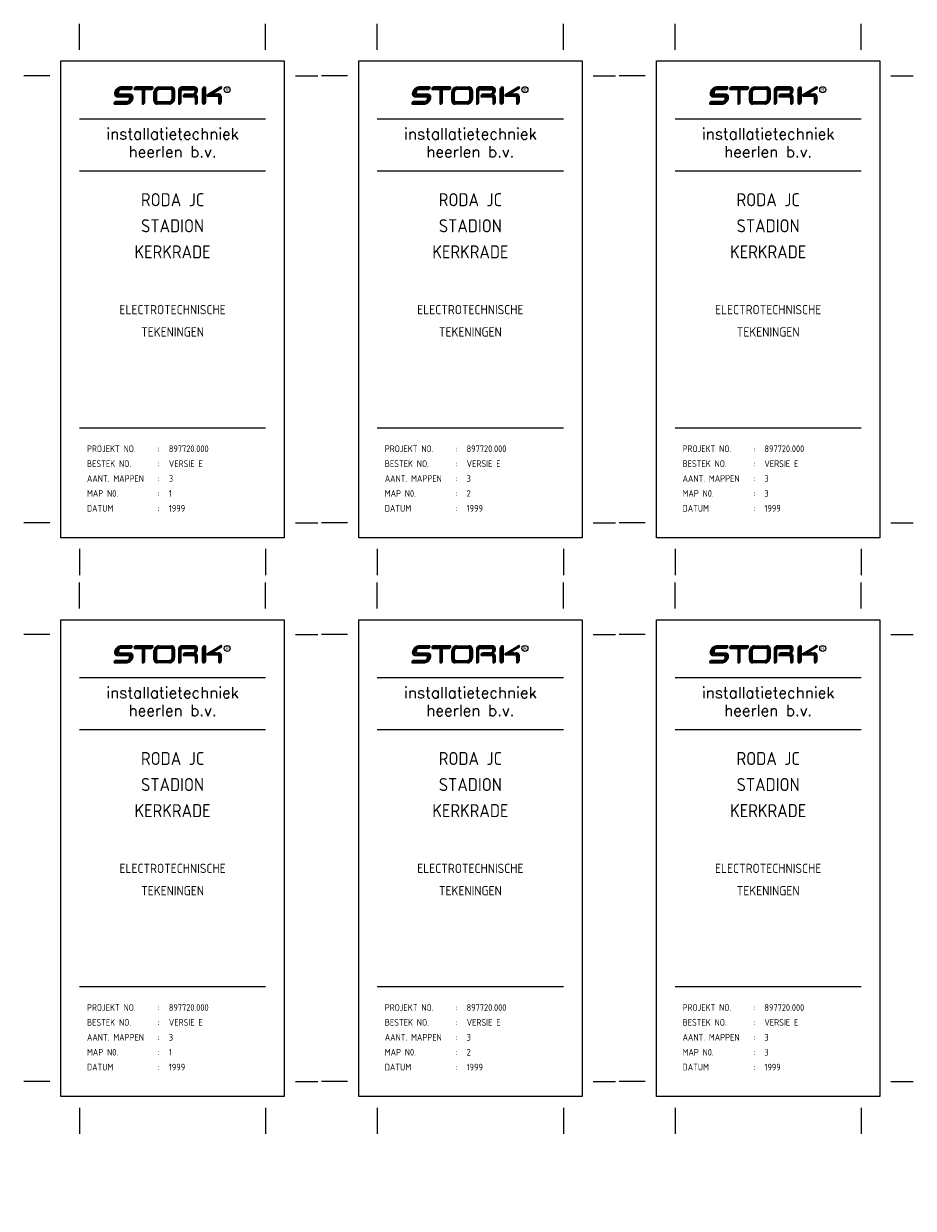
# Model space of a CAD drawing. Extents: x 25 to 264, y -25 to 293.
import ezdxf
from ezdxf.enums import TextEntityAlignment as Align

# ---------------------------------------------------------------- set-up
doc = ezdxf.new("R2010")
doc.units = 0
doc.header["$LTSCALE"] = 25
doc.header["$PDMODE"] = 1
doc.layers.get('0').update_dxf_attribs({"linetype": 'CONTINUOUS'})
doc.layers.add('CALQUE', color=7, linetype='CONTINUOUS')
doc.styles.add('ISO', font='ISO.SHX')
doc.styles.add('ROMANT', font='romant')

# ---------------------------------------------------------------- blocks, each defined once
blk = doc.blocks.new('RUG-KL')
at = {"layer": 'CALQUE', "color": 1}
for p, q in [((15, 141), (15, 148)), ((65, 141), (65, 148)), ((10, 138), (70, 138)), ((10, 10), (10, 138)), ((70, 138), (70, 10)), ((7, 134), (0, 134)), ((73, 134), (79, 134)), ((7, 14), (0, 14)), ((73, 14), (79, 14)), ((70, 10), (10, 10)), ((15, 7), (15, 0)), ((65, 7), (65, 0))]:
    blk.add_line(p, q, dxfattribs=at)
at = {"layer": 'CALQUE', "color": 3}
for p, q in [((26.22, 130.57), (28.72, 130.57)), ((28.81, 131.02), (26.26, 131.02)), ((28.81, 131), (26.26, 131)), ((28.95, 130.78), (26.26, 130.78)), ((29.06, 131.02), (28.81, 131.02)), ((29.05, 131), (28.81, 131)), ((29.06, 131.02), (29.07, 131.01)), ((29.88, 130.55), (32.29, 130.55)), ((34.53, 130.78), (30.14, 130.78)), ((34.58, 131.02), (30.15, 131.02)), ((34.58, 131), (30.15, 131)), ((32.06, 130.55), (32.06, 126.64)), ((32.29, 126.89), (32.29, 130.55)), ((32.29, 130.55), (34.27, 130.55)), ((36.34, 131.02), (39.63, 131.02)), ((36.34, 131), (39.63, 131)), ((39.37, 130.78), (36.45, 130.78)), ((39.37, 130.56), (36.45, 130.56)), ((45.83, 131.02), (42.45, 131.02)), ((45.83, 131.02), (42.45, 131.02)), ((45.84, 131), (42.45, 131)), ((45.84, 130.78), (42.45, 130.78)), ((42.72, 130.52), (45.55, 130.52)), ((48.03, 126.66), (48.03, 130.49)), ((48.17, 130.48), (48.17, 126.67)), ((48.38, 130.51), (48.37, 126.89)), ((48.58, 126.88), (48.58, 130.53)), ((48.79, 126.98), (48.79, 130.75)), ((48.92, 126.97), (48.93, 130.76)), ((49.5, 129.05), (52.64, 130.92)), ((49.52, 129.03), (52.65, 130.89)), ((49.56, 128.84), (52.91, 130.84)), ((52.75, 130.6), (49.59, 128.71)), ((52.98, 130.53), (50.73, 129.19)), ((53, 130.5), (50.79, 129.19)), ((25.29, 128.6), (28.05, 128.6)), ((25.29, 128.39), (28.04, 128.39)), ((25.29, 128.37), (28.03, 128.37)), ((28.57, 128.83), (25.89, 128.83)), ((28.58, 129.05), (25.9, 129.05)), ((28.58, 129.06), (25.91, 129.06)), ((26.23, 130.35), (28.74, 130.35)), ((26.24, 130.33), (28.76, 130.33)), ((26.24, 130.33), (28.76, 130.33)), ((29.83, 130.34), (31.84, 130.34)), ((29.83, 130.32), (31.83, 130.32)), ((31.83, 130.32), (31.83, 126.57)), ((31.84, 130.34), (31.84, 126.57)), ((32.51, 130.34), (34.26, 130.34)), ((32.51, 126.91), (32.51, 130.34)), ((32.52, 130.32), (34.26, 130.32)), ((32.52, 126.91), (32.52, 130.32)), ((32.52, 126.91), (32.52, 130.19)), ((32.52, 126.91), (32.52, 130.19)), ((34.99, 127.34), (34.99, 129.69)), ((35.01, 127.34), (35.01, 129.69)), ((35.23, 129.53), (35.23, 127.57)), ((35.45, 129.53), (35.45, 127.57)), ((35.67, 129.54), (35.67, 127.57)), ((35.69, 129.54), (35.69, 127.56)), ((39.37, 130.34), (36.45, 130.34)), ((39.38, 130.32), (36.45, 130.32)), ((39.38, 130.32), (36.45, 130.32)), ((39.85, 127.86), (39.85, 129.87)), ((39.85, 127.86), (39.85, 129.87)), ((39.85, 127.86), (39.85, 129.87)), ((39.87, 127.86), (39.87, 129.87)), ((40.09, 127.86), (40.09, 129.87)), ((40.31, 127.86), (40.31, 129.87)), ((40.53, 130.09), (40.53, 127.76)), ((40.55, 130.09), (40.55, 127.76)), ((41.61, 130.16), (41.61, 126.61)), ((41.62, 130.17), (41.62, 126.61)), ((41.84, 130.17), (41.84, 126.64)), ((42.07, 126.87), (42.07, 129.88)), ((42.29, 126.85), (42.29, 129.88)), ((42.3, 126.85), (42.3, 129.88)), ((42.71, 130.28), (45.56, 130.28)), ((42.71, 130.28), (45.56, 130.28)), ((42.72, 130.3), (45.56, 130.3)), ((42.98, 128.39), (45.61, 128.39)), ((42.98, 128.37), (45.61, 128.37)), ((43.08, 128.61), (45.6, 128.61)), ((43.35, 129.07), (43.36, 129.07)), ((45.37, 128.83), (43.35, 128.83)), ((45.35, 129.07), (43.36, 129.07)), ((45.34, 129.07), (43.36, 129.07)), ((45.35, 129.05), (43.36, 129.05)), ((45.71, 128.72), (45.6, 128.72)), ((46.04, 127.9), (46.04, 126.64)), ((46.06, 127.89), (46.06, 126.64)), ((46.28, 127.88), (46.28, 126.64)), ((46.5, 126.92), (46.5, 128.04)), ((46.72, 126.94), (46.72, 128.04)), ((46.74, 126.94), (46.74, 128.03)), ((49.5, 129.05), (49.34, 128.96)), ((51.96, 128.61), (49.43, 128.61)), ((51.96, 128.5), (49.43, 128.5)), ((50.49, 129.05), (49.93, 128.71)), ((50.86, 128.95), (50.24, 128.71)), ((50.24, 128.71), (50.48, 128.71)), ((50.54, 129.04), (50.3, 128.89)), ((50.48, 128.71), (51.18, 128.71)), ((50.79, 129.19), (50.54, 129.04)), ((52.05, 128.71), (51.18, 128.71)), ((51.71, 129.15), (52.25, 129.15)), ((51.71, 129.14), (52.41, 129.14)), ((51.71, 128.93), (52.4, 128.93)), ((52.44, 126.61), (52.44, 128.11)), ((52.44, 126.62), (52.44, 128.03)), ((52.65, 126.63), (52.65, 128.12)), ((52.86, 128.55), (52.86, 126.96)), ((53.07, 128.58), (53.07, 126.93)), ((53.07, 128.57), (53.07, 126.94)), ((24.49, 126.42), (27.57, 126.42)), ((24.5, 126.4), (27.57, 126.4)), ((24.5, 126.4), (27.57, 126.4)), ((24.51, 126.64), (27.57, 126.64)), ((27.7, 127.09), (24.71, 127.09)), ((27.7, 127.09), (24.71, 127.09)), ((27.71, 127.08), (24.72, 127.08)), ((27.72, 126.86), (24.74, 126.86)), ((39.19, 126.41), (35.88, 126.41)), ((39.19, 126.4), (35.88, 126.4)), ((36.16, 127.09), (39.06, 127.09)), ((36.16, 127.08), (39.05, 127.08)), ((36.16, 126.86), (39.04, 126.86)), ((36.16, 126.64), (39.04, 126.64)), ((41.61, 126.61), (41.61, 126.4)), ((52.44, 126.62), (52.44, 126.57))]:
    blk.add_line(p, q, dxfattribs=at)
at = {"layer": 'CALQUE', "color": 5}
for p, q in [((15, 122.5), (65, 122.5)), ((15, 108.5), (65, 108.5)), ((15, 39.5), (65, 39.5))]:
    blk.add_line(p, q, dxfattribs=at)
at = {"layer": 'CALQUE', "color": 1}
blk.add_circle((54.67, 130.29), 0.805, dxfattribs=at)
at = {"layer": 'CALQUE', "color": 3}
for centre, radius, start, end in [((26.58, 128.86), 2.24, 135, 151.3461), ((26.58, 128.86), 2.22, 135, 151.3461), ((26.58, 128.86), 2.24, 118.6539, 135), ((26.58, 128.86), 2.22, 118.6539, 135), ((26.58, 128.86), 2, 118.6539, 135), ((26.29, 129.39), 1.63, 99.6987, 118.6539), ((26.29, 129.39), 1.62, 99.6987, 118.6539), ((26.4, 129.41), 1.19, 118.6539, 135), ((26.29, 129.39), 1.4, 99.6987, 118.6539), ((26.3, 129.59), 0.978, 99.6987, 118.6539), ((26.21, 129.83), 1.19, 87.6712, 99.6987), ((26.21, 129.83), 1.17, 87.5298, 99.6987), ((26.21, 129.83), 0.95, 87.2591, 99.6987), ((26.27, 129.74), 0.822, 93.5508, 99.6987), ((28.66, 130.77), 0.216, 285.4042, 298.6539), ((28.66, 130.77), 0.436, 280.8354, 298.6539), ((28.57, 130.95), 0.415, 298.6539, 315), ((28.57, 130.95), 0.415, 315, 331.3461), ((28.57, 130.95), 0.635, 298.6539, 315), ((28.57, 130.95), 0.651, 298.6539, 315), ((28.57, 130.95), 0.651, 298.6539, 315), ((28.74, 130.85), 0.216, 331.3461, 341.2087), ((28.57, 130.95), 0.635, 315, 331.3461), ((28.57, 130.95), 0.651, 315, 331.3461), ((28.57, 130.95), 0.651, 315, 331.3461), ((29, 130.72), 0.288, 75.327, 79.473), ((29.03, 130.87), 0.152, 45, 75.327), ((29.03, 130.87), 0.152, 45, 75.327), ((29.03, 130.87), 0.152, 45, 75.327), ((29.03, 130.87), 0.136, 45, 75.327), ((28.74, 130.85), 0.436, 331.3461, 350.3013), ((29.03, 130.87), 0.136, 14.673, 45), ((29.03, 130.87), 0.152, 14.673, 45), ((28.74, 130.85), 0.452, 331.3461, 350.3013), ((28.74, 130.85), 0.452, 331.3461, 350.3013), ((28.89, 130.83), 0.288, 350.3013, 14.673), ((28.89, 130.83), 0.304, 350.3013, 14.673), ((30.09, 130.49), 0.452, 151.3461, 170.3013), ((29.94, 130.51), 0.304, 170.3013, 194.673), ((29.94, 130.51), 0.288, 170.3013, 194.673), ((29.8, 130.48), 0.152, 194.673, 225), ((30.09, 130.49), 0.436, 151.3461, 170.3013), ((29.8, 130.48), 0.136, 194.673, 225), ((30.26, 130.39), 0.651, 135, 151.3461), ((30.26, 130.39), 0.635, 135, 151.3461), ((30.26, 130.39), 0.651, 118.6539, 135), ((30.26, 130.39), 0.635, 118.6539, 135), ((30.09, 130.49), 0.216, 151.3461, 162.5353), ((30.26, 130.39), 0.415, 135, 151.3461), ((30.17, 130.57), 0.452, 99.6987, 118.6539), ((30.17, 130.57), 0.436, 99.6987, 118.6539), ((30.26, 130.39), 0.415, 118.6539, 135), ((30.17, 130.57), 0.216, 98.0484, 118.6539), ((30.14, 130.71), 0.304, 89.5326, 99.6987), ((30.14, 130.71), 0.288, 89.5326, 99.6987), ((34.24, 130.77), 0.216, 278.0381, 298.6539), ((34.24, 130.77), 0.436, 279.6987, 298.6539), ((34.14, 130.94), 0.415, 298.6539, 315), ((34.14, 130.94), 0.415, 315, 331.3461), ((34.14, 130.94), 0.635, 298.6539, 315), ((34.14, 130.94), 0.651, 298.6539, 315), ((34.32, 130.85), 0.216, 331.3461, 342.5338), ((34.57, 130.71), 0.304, 75.327, 91.165), ((34.57, 130.71), 0.288, 75.327, 91.165), ((34.14, 130.94), 0.635, 315, 331.3461), ((34.14, 130.94), 0.651, 315, 331.3461), ((34.61, 130.86), 0.152, 45, 75.327), ((34.61, 130.86), 0.136, 45, 75.327), ((34.32, 130.85), 0.436, 331.3461, 350.3013), ((34.61, 130.86), 0.136, 14.673, 45), ((34.61, 130.86), 0.152, 14.673, 45), ((34.32, 130.85), 0.452, 331.3461, 350.3013), ((34.47, 130.82), 0.288, 350.3013, 14.673), ((34.47, 130.82), 0.304, 350.3013, 14.673), ((36.6, 129.41), 1.67, 135, 151.3461), ((36.6, 129.41), 1.66, 135, 151.3461), ((36.57, 129.44), 1.37, 135, 151.3461), ((36.6, 129.41), 1.67, 118.6539, 135), ((36.6, 129.41), 1.66, 118.6539, 135), ((36.57, 129.44), 1.37, 118.6539, 135), ((36.57, 129.44), 1.15, 118.6539, 135), ((36.38, 129.81), 1.21, 99.6987, 118.6539), ((36.38, 129.81), 1.2, 99.6987, 118.6539), ((36.48, 129.61), 1.17, 99.6987, 118.6539), ((36.48, 129.61), 0.948, 99.6987, 118.6539), ((36.33, 130.14), 0.871, 89.0276, 99.6987), ((36.33, 130.14), 0.856, 89.0276, 99.6987), ((36.45, 129.76), 1.02, 90.0665, 99.6987), ((36.45, 129.76), 0.8, 89.925, 99.6987), ((39.4, 129.76), 1.02, 75.327, 91.628), ((39.4, 129.76), 0.8, 75.327, 91.8379), ((39.43, 129.9), 0.649, 45, 75.327), ((39.67, 129.81), 1.21, 75.327, 91.8187), ((39.67, 129.81), 1.19, 75.327, 91.8187), ((39.67, 129.81), 1.04, 75.327, 91.8187), ((39.43, 129.9), 0.868, 45, 75.327), ((39.79, 130.26), 0.577, 45, 75.327), ((39.79, 130.26), 0.739, 45, 75.327), ((39.79, 130.26), 0.724, 45, 75.327), ((39.43, 129.9), 0.868, 14.673, 45), ((39.79, 130.26), 0.577, 14.673, 45), ((39.79, 130.26), 0.724, 14.673, 45), ((39.79, 130.26), 0.739, 14.673, 45), ((39.34, 130.14), 1.04, 357.5873, 14.673), ((39.34, 130.14), 1.19, 357.5873, 14.673), ((39.34, 130.14), 1.21, 357.5873, 14.673), ((42.37, 130.13), 0.765, 151.3461, 170.3013), ((42.37, 130.13), 0.75, 151.3461, 170.3013), ((42.64, 129.99), 1.07, 135, 151.3461), ((42.64, 129.99), 1.06, 135, 151.3461), ((42.37, 130.13), 0.53, 151.3461, 170.3013), ((42.64, 129.99), 1.07, 118.6539, 135), ((42.64, 129.99), 1.06, 118.6539, 135), ((42.64, 129.99), 0.836, 135, 151.3461), ((42.64, 129.99), 0.836, 118.6539, 135), ((42.64, 129.99), 0.653, 135, 151.3461), ((42.49, 130.26), 0.765, 99.6987, 118.6539), ((42.49, 130.26), 0.765, 99.6987, 118.6539), ((42.49, 130.26), 0.765, 99.6987, 118.6539), ((42.49, 130.26), 0.75, 99.6987, 118.6539), ((42.64, 129.99), 0.653, 118.6539, 135), ((42.49, 130.26), 0.53, 99.6987, 118.6539), ((42.75, 129.83), 0.697, 118.6539, 135), ((42.49, 130.26), 0.347, 99.6987, 118.6539), ((42.45, 130.48), 0.537, 89.9958, 99.6987), ((42.45, 130.48), 0.522, 89.9958, 99.6987), ((42.45, 130.48), 0.302, 89.9958, 99.6987), ((42.71, 129.91), 0.612, 99.6987, 118.6539), ((42.7, 129.97), 0.55, 87.8923, 99.6987), ((45.59, 129.72), 0.8, 75.327, 92.7611), ((45.63, 129.87), 0.649, 45, 75.327), ((45.86, 129.81), 1.21, 75.327, 91.2259), ((45.86, 129.81), 1.19, 75.327, 91.2991), ((45.86, 129.81), 0.97, 75.327, 91.4387), ((45.86, 129.81), 0.787, 75.327, 91.4387), ((45.98, 130.26), 0.321, 45, 75.327), ((45.98, 130.26), 0.504, 45, 75.327), ((45.98, 130.26), 0.724, 45, 75.327), ((45.98, 130.26), 0.739, 45, 75.327), ((45.98, 130.26), 0.321, 14.673, 45), ((45.98, 130.26), 0.504, 14.673, 45), ((45.53, 130.15), 0.97, 350.3013, 14.673), ((45.98, 130.26), 0.724, 14.673, 45), ((45.98, 130.26), 0.739, 14.673, 45), ((45.53, 130.15), 1.19, 350.3013, 14.673), ((45.53, 130.15), 1.21, 350.3013, 14.673), ((48.57, 130.4), 0.548, 151.3304, 170.2856), ((48.44, 130.43), 0.411, 170.2856, 170.5632), ((48.43, 130.42), 0.408, 170.2856, 170.5632), ((48.74, 130.31), 0.735, 134.9843, 151.3304), ((48.57, 130.4), 0.41, 151.3304, 169.009), ((48.74, 130.31), 0.597, 134.9843, 151.3304), ((48.74, 130.31), 0.735, 118.6382, 134.9843), ((48.74, 130.31), 0.597, 118.6382, 134.9843), ((48.65, 130.47), 0.548, 99.6829, 118.6382), ((48.48, 130.51), 0.104, 11.3447, 179.9854), ((48.65, 130.47), 0.41, 99.6829, 118.6382), ((48.48, 130.51), 0.242, 28.0845, 88.0865), ((48.62, 130.61), 0.408, 75.3113, 99.6829), ((48.62, 130.61), 0.271, 75.3113, 99.6829), ((48.66, 130.75), 0.128, 44.9843, 75.3113), ((48.66, 130.75), 0.266, 44.9843, 75.3113), ((48.66, 130.75), 0.128, 14.6572, 44.9843), ((48.52, 130.71), 0.271, 8.3532, 14.6572), ((48.66, 130.75), 0.266, 14.6572, 44.9843), ((48.52, 130.71), 0.408, 6.796, 14.6572), ((53.09, 130.22), 0.831, 95.881, 122.2612), ((53.77, 128.76), 2.41, 111.8199, 117.6174), ((52.49, 130.93), 0.425, 308.9487, 314.9843), ((51.61, 132.2), 1.96, 306.8654, 314.4624), ((52.96, 130.78), 0.229, 16.457, 112.4088), ((52.94, 130.8), 0.0455, 351.7652, 124.0717), ((52.61, 131), 0.597, 307.6729, 314.9843), ((53.03, 130.82), 0.229, 354.3368, 97.8595), ((52.69, 131.04), 0.615, 299.7592, 336.8004), ((52.61, 131), 0.597, 314.9843, 331.3304), ((52.78, 130.91), 0.41, 331.3304, 350.2856), ((25.6, 129.23), 1.19, 170.3013, 194.673), ((25.6, 129.23), 1.17, 170.3013, 194.673), ((26.05, 129.15), 1.63, 151.3461, 170.3013), ((26.05, 129.15), 1.62, 151.3461, 170.3013), ((25.16, 129.11), 0.726, 194.673, 225), ((25.16, 129.11), 0.711, 194.673, 225), ((25.6, 129.23), 0.95, 170.3013, 194.673), ((25.16, 129.11), 0.726, 225, 255.327), ((25.16, 129.11), 0.711, 225, 255.327), ((26.05, 129.15), 1.4, 151.3461, 170.3013), ((25.16, 129.11), 0.491, 194.673, 225), ((25.16, 129.11), 0.491, 225, 255.327), ((26.58, 128.86), 2, 135, 151.3461), ((25.6, 129.23), 0.731, 170.3013, 194.673), ((26.05, 129.15), 1.18, 151.3461, 170.3013), ((25.16, 129.11), 0.272, 194.673, 225), ((25.16, 129.11), 0.272, 225, 255.327), ((25.28, 129.55), 1.17, 255.327, 270.6001), ((25.28, 129.55), 1.19, 255.327, 270.5658), ((26.58, 128.86), 1.78, 135, 151.3461), ((26.06, 129.53), 1.04, 184.3555, 194.673), ((25.28, 129.55), 0.95, 255.327, 270.6658), ((25.91, 129.49), 0.883, 194.673, 214.5099), ((25.28, 129.55), 0.731, 255.327, 270.6658), ((26.06, 129.53), 0.822, 170.3013, 194.673), ((26.22, 129.51), 0.978, 151.3461, 170.3013), ((25.91, 129.49), 0.663, 194.673, 225), ((26.4, 129.41), 1.19, 135, 151.3461), ((25.91, 129.49), 0.663, 225, 255.327), ((26.06, 129.53), 0.603, 170.3013, 194.673), ((26.22, 129.51), 0.758, 151.3461, 170.3013), ((26.06, 129.53), 0.587, 170.3013, 194.673), ((25.91, 129.49), 0.444, 194.673, 225), ((26.22, 129.51), 0.743, 151.3461, 170.3013), ((25.91, 129.49), 0.428, 194.673, 225), ((25.91, 129.49), 0.428, 194.673, 225), ((26.4, 129.41), 0.967, 135, 151.3461), ((26.4, 129.41), 0.952, 135, 151.3461), ((25.91, 129.49), 0.444, 225, 255.327), ((25.91, 129.49), 0.428, 225, 255.327), ((25.91, 129.49), 0.428, 225, 255.327), ((25.91, 129.49), 0.428, 225, 255.327), ((26.4, 129.41), 0.967, 118.6539, 135), ((26.4, 129.41), 0.952, 118.6539, 135), ((25.95, 129.65), 0.822, 255.327, 265.7396), ((25.95, 129.65), 0.587, 255.327, 264.2799), ((25.95, 129.65), 0.587, 255.327, 264.2799), ((25.95, 129.65), 0.587, 255.327, 264.2799), ((25.95, 129.65), 0.587, 255.327, 264.2799), ((25.95, 129.65), 0.603, 255.327, 265.0233), ((26.3, 129.59), 0.758, 99.6987, 118.6539), ((26.3, 129.59), 0.743, 99.6987, 118.6539), ((26.27, 129.74), 0.603, 94.1477, 99.6987), ((26.27, 129.74), 0.587, 94.7671, 99.6987), ((27.53, 128.02), 0.96, 298.6539, 315), ((27.53, 128.02), 0.976, 298.6539, 315), ((27.98, 127.78), 0.607, 75.327, 84.6208), ((27.98, 127.78), 0.827, 75.327, 85.3905), ((27.98, 127.78), 0.592, 75.327, 83.8245), ((28.03, 127.94), 0.431, 45, 75.327), ((28.03, 127.94), 0.447, 45, 75.327), ((28.03, 127.94), 0.666, 45, 75.327), ((27.53, 128.02), 0.96, 315, 331.3461), ((27.53, 128.02), 0.976, 315, 331.3461), ((28.03, 127.94), 0.431, 14.673, 45), ((28.03, 127.94), 0.447, 14.673, 45), ((27.71, 127.92), 0.749, 331.3461, 350.3013), ((27.53, 128.02), 1.2, 315, 331.3461), ((27.71, 127.92), 0.764, 331.3461, 350.3013), ((27.87, 127.9), 0.592, 350.3013, 14.673), ((27.87, 127.9), 0.607, 350.3013, 14.673), ((28.03, 127.94), 0.666, 14.673, 45), ((28.53, 127.87), 0.737, 75.327, 87.6104), ((28.53, 127.87), 0.957, 75.327, 87.6104), ((28.53, 127.87), 1.19, 75.327, 87.9678), ((28.53, 127.87), 1.18, 75.327, 87.845), ((27.71, 127.92), 0.984, 331.3461, 350.3013), ((27.23, 128.57), 2.01, 315, 331.3461), ((27.87, 127.9), 0.827, 350.3013, 14.673), ((28.65, 128.32), 0.276, 45, 75.327), ((28.03, 127.94), 0.886, 20.936, 38.0999), ((28.66, 130.77), 0.452, 279.6987, 298.6539), ((28.65, 128.32), 0.495, 45, 75.327), ((27.76, 128.28), 1.19, 331.3461, 350.3013), ((27.23, 128.57), 2.23, 315, 331.3461), ((27.23, 128.57), 2.25, 315, 331.3461), ((28.65, 128.32), 0.715, 45, 75.327), ((28.65, 128.32), 0.731, 45, 75.327), ((28.65, 128.32), 0.276, 14.673, 45), ((28.2, 128.2), 0.737, 350.3013, 14.673), ((27.76, 128.28), 1.41, 331.3461, 350.3013), ((28.65, 128.32), 0.495, 14.673, 45), ((28.2, 128.2), 0.957, 350.3013, 14.673), ((28.65, 128.32), 0.715, 14.673, 45), ((28.65, 128.32), 0.731, 14.673, 45), ((27.76, 128.28), 1.63, 331.3461, 350.3013), ((27.76, 128.28), 1.64, 331.3461, 350.3013), ((28.2, 128.2), 1.18, 350.3013, 14.673), ((28.2, 128.2), 1.19, 350.3013, 14.673), ((29.8, 130.48), 0.152, 225, 255.327), ((29.8, 130.48), 0.136, 225, 255.327), ((29.83, 130.62), 0.288, 255.327, 268.8708), ((29.83, 130.62), 0.304, 255.327, 268.8708), ((34.26, 130.62), 0.288, 269.631, 279.6987), ((34.26, 130.62), 0.304, 269.631, 279.6987), ((34.24, 130.77), 0.452, 279.6987, 298.6539), ((34.24, 130.77), 0.452, 279.6987, 298.6539), ((35.86, 129.68), 0.871, 170.3013, 180.1284), ((36.2, 127.27), 1.21, 177.2007, 194.673), ((36.2, 129.63), 1.21, 151.3461, 170.3013), ((35.86, 129.68), 0.856, 170.3013, 180.1284), ((36.2, 127.27), 1.19, 177.2007, 194.673), ((36.2, 129.63), 1.2, 151.3461, 170.3013), ((36.2, 127.27), 1.04, 177.2007, 194.673), ((36.25, 129.56), 1.02, 170.3013, 181.5232), ((36.25, 127.55), 1.02, 178.5504, 194.673), ((36.4, 129.53), 1.17, 151.3461, 170.3013), ((36.1, 127.51), 0.868, 194.673, 225), ((36.25, 129.56), 0.8, 170.3013, 181.7196), ((36.25, 127.55), 0.8, 178.3635, 194.673), ((36.4, 129.53), 0.948, 151.3461, 170.3013), ((36.1, 127.51), 0.649, 194.673, 225), ((36.57, 129.44), 1.15, 135, 151.3461), ((36.25, 129.56), 0.581, 170.3013, 182.0188), ((36.25, 127.55), 0.581, 178.0788, 194.673), ((36.4, 129.53), 0.729, 151.3461, 170.3013), ((36.4, 129.53), 0.713, 151.3461, 170.3013), ((36.25, 129.56), 0.565, 170.3013, 182.3344), ((36.25, 127.55), 0.565, 177.7784, 194.673), ((36.1, 127.51), 0.429, 194.673, 225), ((36.1, 127.51), 0.413, 194.673, 225), ((36.57, 129.44), 0.928, 135, 151.3461), ((36.57, 129.44), 0.912, 135, 151.3461), ((36.1, 127.51), 0.429, 225, 255.327), ((36.1, 127.51), 0.413, 225, 255.327), ((36.57, 129.44), 0.928, 118.6539, 135), ((36.57, 129.44), 0.912, 118.6539, 135), ((36.48, 129.61), 0.729, 99.6987, 118.6539), ((36.48, 129.61), 0.713, 99.6987, 118.6539), ((36.48, 129.61), 0.713, 99.6987, 118.6539), ((36.45, 129.76), 0.581, 89.9119, 99.6987), ((36.45, 129.76), 0.565, 89.8981, 99.6987), ((39.4, 129.76), 0.581, 75.327, 92.1576), ((39.4, 129.76), 0.565, 75.327, 92.495), ((38.97, 127.98), 0.912, 298.6539, 315), ((38.97, 127.98), 0.928, 298.6539, 315), ((39.43, 129.9), 0.429, 45, 75.327), ((39.43, 129.9), 0.413, 45, 75.327), ((38.97, 127.98), 0.912, 315, 331.3461), ((38.97, 127.98), 0.928, 315, 331.3461), ((39.43, 129.9), 0.413, 14.673, 45), ((39.43, 129.9), 0.429, 14.673, 45), ((39.14, 127.88), 0.713, 331.3461, 350.3013), ((39.14, 127.88), 0.729, 331.3461, 350.3013), ((38.97, 127.98), 1.15, 315, 331.3461), ((39.29, 129.87), 0.565, 359.9241, 14.673), ((39.29, 127.86), 0.565, 350.3013, 0.4075), ((39.29, 129.87), 0.581, 359.9344, 14.673), ((39.29, 127.86), 0.581, 350.3013, 0.3524), ((39.43, 129.9), 0.649, 14.673, 45), ((38.97, 127.98), 1.37, 315, 331.3461), ((39.14, 127.88), 0.948, 331.3461, 350.3013), ((39.29, 129.87), 0.8, 0.0559, 14.673), ((39.29, 127.86), 0.8, 350.3013, 0.3002), ((38.93, 128.01), 1.66, 315, 331.3461), ((38.93, 128.01), 1.67, 315, 331.3461), ((39.14, 127.88), 1.17, 331.3461, 350.3013), ((39.29, 129.87), 1.02, 0.0495, 14.673), ((39.29, 127.86), 1.02, 350.3013, 0.2659), ((39.34, 127.79), 1.2, 331.3461, 350.3013), ((39.34, 127.79), 1.21, 331.3461, 350.3013), ((39.67, 127.73), 0.856, 350.3013, 1.7252), ((39.67, 127.73), 0.871, 350.3013, 1.7252), ((42.15, 130.17), 0.537, 170.3013, 180.7062), ((42.15, 130.17), 0.522, 170.3013, 180.7992), ((42.15, 130.17), 0.302, 170.3013, 181.0502), ((42.37, 130.13), 0.347, 151.3461, 170.3013), ((42.68, 129.87), 0.612, 151.3461, 170.3013), ((42.62, 129.88), 0.55, 170.3013, 180.4244), ((42.75, 129.83), 0.697, 135, 151.3461), ((42.68, 129.87), 0.393, 151.3461, 170.3013), ((42.62, 129.88), 0.33, 170.3013, 180.5477), ((42.62, 129.88), 0.314, 170.3013, 180.7342), ((42.68, 129.87), 0.377, 151.3461, 170.3013), ((42.68, 129.87), 0.377, 151.3461, 170.3013), ((42.68, 129.87), 0.377, 151.3461, 170.3013), ((42.75, 129.83), 0.477, 135, 151.3461), ((42.75, 129.83), 0.461, 135, 151.3461), ((42.75, 129.83), 0.477, 118.6539, 135), ((42.75, 129.83), 0.461, 118.6539, 135), ((42.71, 129.91), 0.393, 99.6987, 118.6539), ((42.71, 129.91), 0.377, 99.6987, 118.6539), ((42.7, 129.97), 0.33, 87.28, 99.6987), ((42.7, 129.97), 0.314, 86.3537, 99.6987), ((43.14, 128.56), 0.304, 170.3013, 194.673), ((43.28, 128.54), 0.452, 151.3461, 170.3013), ((42.99, 128.53), 0.152, 194.673, 225), ((43.28, 128.54), 0.436, 151.3461, 170.3013), ((43.14, 128.56), 0.288, 170.3013, 194.673), ((42.99, 128.53), 0.136, 194.673, 225), ((42.99, 128.53), 0.152, 225, 267.656), ((43.46, 128.44), 0.651, 135, 151.3461), ((42.99, 128.53), 0.136, 225, 255.327), ((43.46, 128.44), 0.635, 135, 151.3461), ((43.03, 128.67), 0.288, 255.327, 259.2338), ((43.46, 128.44), 0.651, 118.6539, 135), ((43.46, 128.44), 0.635, 118.6539, 135), ((43.28, 128.54), 0.216, 151.3461, 161.1466), ((43.46, 128.44), 0.415, 135, 151.3461), ((43.36, 128.62), 0.452, 99.6987, 118.6539), ((43.36, 128.62), 0.436, 99.6987, 118.6539), ((43.46, 128.44), 0.415, 118.6539, 135), ((43.36, 128.62), 0.216, 99.6987, 118.6539), ((43.34, 128.76), 0.304, 86.7095, 99.6987), ((43.34, 128.76), 0.288, 85.9582, 99.6987), ((43.34, 128.76), 0.0683, 81.6945, 99.6987), ((45.26, 129.77), 0.713, 278.0179, 298.6539), ((45.28, 129.63), 0.581, 277.4136, 279.6987), ((45.28, 129.63), 0.565, 278.5746, 279.6987), ((45.28, 129.63), 0.565, 278.5746, 279.6987), ((45.28, 129.63), 0.565, 278.5746, 279.6987), ((45.28, 129.63), 0.8, 276.3138, 279.6987), ((45.26, 129.77), 0.713, 279.6987, 298.6539), ((45.26, 129.77), 0.713, 279.6987, 298.6539), ((45.26, 129.77), 0.729, 279.6987, 298.6539), ((45.26, 129.77), 0.948, 279.6987, 298.6539), ((45.59, 129.72), 0.565, 75.327, 93.7485), ((45.59, 129.72), 0.581, 75.327, 93.2416), ((45.16, 129.95), 0.912, 298.6539, 315), ((45.16, 129.95), 0.928, 298.6539, 315), ((45.63, 127.86), 0.75, 75.327, 91.7433), ((45.63, 127.86), 0.515, 75.327, 92.4362), ((45.63, 127.86), 0.531, 75.327, 92.073), ((45.16, 129.95), 1.15, 298.6539, 315), ((45.63, 129.87), 0.413, 45, 75.327), ((45.63, 129.87), 0.429, 45, 75.327), ((45.66, 127.99), 0.397, 45, 75.327), ((45.66, 127.99), 0.381, 45, 75.327), ((45.16, 129.95), 0.912, 315, 331.3461), ((46.03, 128.82), 0.22, 131.2822, 275.6605), ((45.16, 129.95), 0.928, 315, 331.3461), ((45.66, 127.99), 0.616, 45, 75.327), ((44.54, 130.52), 2.04, 311.2822, 331.3461), ((45.63, 129.87), 0.413, 14.673, 45), ((45.63, 129.87), 0.429, 14.673, 45), ((45.66, 127.99), 0.381, 14.673, 45), ((45.66, 127.99), 0.397, 14.673, 45), ((45.33, 129.85), 0.713, 331.3461, 350.3013), ((45.33, 129.85), 0.729, 331.3461, 350.3013), ((45.16, 129.95), 1.15, 315, 331.3461), ((45.48, 129.83), 0.565, 350.3013, 14.673), ((44.54, 130.52), 2.26, 311.2822, 331.3461), ((46.09, 128.21), 0.615, 45, 95.6605), ((45.53, 127.95), 0.515, 352.4514, 14.673), ((45.48, 129.83), 0.581, 350.3013, 14.673), ((45.53, 127.95), 0.531, 353.578, 14.673), ((46.09, 128.21), 0.395, 45, 95.6605), ((44.54, 130.52), 2.27, 312.4251, 331.3461), ((46.09, 128.21), 0.631, 45, 91.5022), ((45.63, 129.87), 0.649, 14.673, 45), ((45.66, 127.99), 0.616, 14.673, 45), ((45.33, 129.85), 0.948, 331.3461, 350.3013), ((45.48, 129.83), 0.8, 350.3013, 14.673), ((45.53, 127.95), 0.75, 354.6, 14.673), ((45.53, 130.15), 0.787, 2.2618, 14.673), ((46.09, 128.21), 0.631, 45, 70.6161), ((46.09, 128.21), 0.631, 45, 70.6161), ((45.08, 130.22), 1.43, 331.3461, 350.3013), ((46.09, 128.21), 0.395, 14.673, 45), ((45.7, 128.1), 0.803, 355.6467, 14.673), ((45.08, 130.22), 1.65, 331.3461, 350.3013), ((46.09, 128.21), 0.615, 14.673, 45), ((45.08, 130.22), 1.66, 331.3461, 350.3013), ((46.09, 128.21), 0.631, 14.673, 45), ((45.7, 128.1), 1.02, 356.1425, 14.673), ((45.7, 128.1), 1.04, 356.3922, 14.673), ((49.47, 128.74), 0.246, 120.5448, 266.0798), ((49.63, 128.79), 0.263, 113.9621, 221.2899), ((51.85, 124.39), 4.75, 91.6872, 109.0079), ((51.55, 127.58), 1.53, 106.427, 116.7404), ((51.8, 126.74), 2.21, 106.5623, 114.5527), ((51.71, 127.04), 2.1, 89.9843, 106.427), ((51.71, 127.04), 1.89, 89.9843, 106.427), ((52, 127.96), 0.539, 75.3113, 95.5522), ((51.92, 128.09), 0.526, 2.3041, 85.2342), ((52, 127.96), 0.753, 75.3113, 85.8834), ((52.04, 128.1), 0.397, 44.9843, 75.3113), ((52.04, 128.1), 0.61, 44.9843, 75.3113), ((52.33, 128.1), 1.05, 75.3113, 93.9794), ((52.04, 128.1), 0.397, 14.6572, 44.9843), ((52.33, 128.1), 0.627, 75.3113, 85.2348), ((52.33, 128.1), 0.833, 75.3113, 85.2348), ((52.33, 128.1), 1.04, 75.3113, 85.7328), ((51.9, 128.06), 0.539, 354.6203, 14.6572), ((51.9, 128.06), 0.546, 4.5932, 14.6572), ((52.04, 128.1), 0.61, 14.6572, 44.9843), ((52.44, 128.5), 0.216, 44.9843, 75.3113), ((52.44, 128.5), 0.423, 44.9843, 75.3113), ((52.44, 128.5), 0.216, 14.6572, 44.9843), ((52.44, 128.5), 0.636, 44.9843, 75.3113), ((52.44, 128.5), 0.629, 44.9843, 75.3113), ((51.9, 128.06), 0.753, 3.9076, 14.6572), ((52.04, 128.39), 0.627, 10.76, 14.6572), ((52.44, 128.5), 0.423, 14.6572, 44.9843), ((52.04, 128.39), 0.833, 10.76, 14.6572), ((52.44, 128.5), 0.629, 14.6572, 44.9843), ((52.44, 128.5), 0.636, 14.6572, 44.9843), ((52.04, 128.39), 1.05, 9.0453, 14.6572), ((52.04, 128.39), 1.04, 9.0453, 14.6572), ((24.56, 126.59), 0.304, 170.3013, 194.673), ((24.71, 126.57), 0.452, 151.3461, 170.3013), ((24.42, 126.55), 0.152, 194.673, 225), ((24.71, 126.57), 0.436, 151.3461, 170.3013), ((24.56, 126.59), 0.288, 170.3013, 194.673), ((24.42, 126.55), 0.136, 194.673, 225), ((24.89, 126.47), 0.651, 135, 151.3461), ((24.42, 126.55), 0.152, 225, 255.327), ((24.42, 126.55), 0.136, 225, 255.327), ((24.89, 126.47), 0.635, 135, 151.3461), ((24.46, 126.7), 0.288, 255.327, 277.0182), ((24.46, 126.7), 0.304, 255.327, 275.7128), ((24.89, 126.47), 0.651, 118.6539, 135), ((24.89, 126.47), 0.635, 118.6539, 135), ((24.71, 126.57), 0.216, 151.3461, 161.959), ((24.89, 126.47), 0.415, 135, 151.3461), ((24.79, 126.65), 0.452, 99.6987, 118.6539), ((24.79, 126.65), 0.436, 99.6987, 118.6539), ((24.89, 126.47), 0.415, 118.6539, 135), ((24.79, 126.65), 0.216, 103.2307, 118.6539), ((24.77, 126.79), 0.288, 99.1039, 99.6987), ((27.59, 127.59), 0.957, 268.5971, 279.6987), ((27.59, 127.59), 1.18, 268.7348, 279.6987), ((27.59, 127.59), 1.19, 268.8069, 279.6987), ((27.59, 127.59), 1.19, 268.8069, 279.6987), ((27.66, 127.68), 0.592, 275.3789, 279.6987), ((27.66, 127.68), 0.592, 275.3789, 279.6987), ((27.66, 127.68), 0.592, 275.3789, 279.6987), ((27.66, 127.68), 0.607, 274.6855, 279.6987), ((27.66, 127.68), 0.827, 274.0151, 279.6987), ((27.63, 127.84), 0.749, 279.6987, 298.6539), ((27.63, 127.84), 0.764, 279.6987, 298.6539), ((27.52, 128.04), 1.41, 279.6987, 298.6539), ((27.52, 128.04), 1.63, 279.6987, 298.6539), ((27.63, 127.84), 0.984, 279.6987, 298.6539), ((27.52, 128.04), 1.64, 279.6987, 298.6539), ((27.53, 128.02), 1.2, 298.6539, 315), ((27.23, 128.57), 2.01, 298.6539, 315), ((27.23, 128.57), 2.23, 298.6539, 315), ((27.23, 128.57), 2.25, 298.6539, 315), ((27.23, 128.57), 2.25, 298.6539, 315), ((32.13, 126.6), 0.304, 183.7819, 194.673), ((31.98, 126.56), 0.152, 194.673, 225), ((31.98, 126.56), 0.152, 194.673, 225), ((31.98, 126.56), 0.152, 194.673, 225), ((31.98, 126.56), 0.152, 194.673, 225), ((32.13, 126.6), 0.288, 183.7819, 194.673), ((31.98, 126.56), 0.136, 194.673, 225), ((31.98, 126.56), 0.152, 225, 255.327), ((31.98, 126.56), 0.136, 225, 255.327), ((32.02, 126.7), 0.304, 255.327, 279.6987), ((32.02, 126.7), 0.304, 255.327, 279.6987), ((32.02, 126.7), 0.288, 255.327, 279.6987), ((32, 126.85), 0.216, 287.704, 298.6539), ((32, 126.85), 0.436, 279.6987, 298.6539), ((32, 126.85), 0.452, 279.6987, 298.6539), ((31.9, 127.02), 0.415, 298.6539, 315), ((31.9, 127.02), 0.415, 315, 331.3461), ((31.9, 127.02), 0.635, 298.6539, 315), ((31.9, 127.02), 0.651, 298.6539, 315), ((32.07, 126.93), 0.216, 331.3461, 350.3013), ((31.9, 127.02), 0.635, 315, 331.3461), ((31.9, 127.02), 0.651, 315, 331.3461), ((32.07, 126.93), 0.436, 331.3461, 350.3013), ((32.07, 126.93), 0.452, 331.3461, 350.3013), ((32.22, 126.9), 0.288, 350.3013, 1.3881), ((32.22, 126.9), 0.304, 350.3013, 1.3881), ((32.22, 126.9), 0.304, 350.3013, 1.3881), ((35.75, 127.15), 0.739, 194.673, 225), ((35.75, 127.15), 0.724, 194.673, 225), ((35.75, 127.15), 0.577, 194.673, 225), ((35.75, 127.15), 0.739, 225, 255.327), ((35.75, 127.15), 0.724, 225, 255.327), ((35.75, 127.15), 0.577, 225, 255.327), ((36.1, 127.51), 0.868, 225, 255.327), ((35.86, 127.6), 1.19, 255.327, 270.7764), ((35.86, 127.6), 1.21, 255.327, 270.7764), ((35.86, 127.6), 1.04, 255.327, 270.7764), ((36.1, 127.51), 0.649, 225, 255.327), ((36.14, 127.66), 1.02, 255.327, 271.0842), ((36.14, 127.66), 0.8, 255.327, 271.2239), ((36.14, 127.66), 0.565, 255.327, 271.6615), ((36.14, 127.66), 0.581, 255.327, 271.4369), ((39.09, 127.65), 0.8, 266.9555, 279.6987), ((39.09, 127.65), 1.02, 267.3031, 279.6987), ((39.09, 127.65), 0.565, 265.8666, 279.6987), ((39.09, 127.65), 0.581, 266.4257, 279.6987), ((39.06, 127.8), 0.713, 279.6987, 298.6539), ((39.06, 127.8), 0.729, 279.6987, 298.6539), ((39.21, 127.27), 0.856, 268.5033, 279.6987), ((39.21, 127.27), 0.871, 268.5033, 279.6987), ((39.06, 127.8), 0.948, 279.6987, 298.6539), ((39.06, 127.8), 1.17, 279.6987, 298.6539), ((39.15, 127.61), 1.2, 279.6987, 298.6539), ((39.15, 127.61), 1.21, 279.6987, 298.6539), ((38.97, 127.98), 1.15, 298.6539, 315), ((38.97, 127.98), 1.37, 298.6539, 315), ((38.93, 128.01), 1.66, 298.6539, 315), ((38.93, 128.01), 1.67, 298.6539, 315), ((41.91, 126.6), 0.304, 176.8055, 194.673), ((41.91, 126.6), 0.288, 176.7196, 194.673), ((41.76, 126.56), 0.152, 194.673, 225), ((41.76, 126.56), 0.136, 194.673, 225), ((41.76, 126.56), 0.152, 225, 255.327), ((41.76, 126.56), 0.136, 225, 255.327), ((41.8, 126.7), 0.288, 255.327, 279.6987), ((41.8, 126.7), 0.304, 255.327, 279.6987), ((41.78, 126.85), 0.216, 287.5723, 298.6539), ((41.78, 126.85), 0.436, 279.6987, 298.6539), ((41.78, 126.85), 0.452, 279.6987, 298.6539), ((41.68, 127.02), 0.415, 298.6539, 315), ((41.68, 127.02), 0.415, 315, 331.3461), ((41.68, 127.02), 0.635, 298.6539, 315), ((41.68, 127.02), 0.651, 298.6539, 315), ((41.86, 126.93), 0.216, 331.3461, 344.943), ((41.68, 127.02), 0.635, 315, 331.3461), ((41.68, 127.02), 0.651, 315, 331.3461), ((41.86, 126.93), 0.436, 331.3461, 349.4082), ((41.86, 126.93), 0.452, 331.3461, 349.5942), ((46.34, 126.6), 0.304, 171.4712, 194.673), ((46.34, 126.6), 0.288, 171.2415, 194.673), ((46.2, 126.56), 0.152, 194.673, 225), ((46.2, 126.56), 0.152, 194.673, 225), ((46.2, 126.56), 0.136, 194.673, 225), ((46.2, 126.56), 0.152, 225, 255.327), ((46.2, 126.56), 0.136, 225, 255.327), ((46.23, 126.7), 0.288, 255.327, 279.6987), ((46.23, 126.7), 0.304, 255.327, 279.6987), ((46.21, 126.85), 0.216, 288.3755, 298.6539), ((46.21, 126.85), 0.436, 279.6987, 298.6539), ((46.21, 126.85), 0.452, 279.6987, 298.6539), ((46.11, 127.02), 0.415, 298.6539, 315), ((46.11, 127.02), 0.415, 315, 331.3461), ((46.11, 127.02), 0.635, 298.6539, 315), ((46.11, 127.02), 0.651, 298.6539, 315), ((46.29, 126.93), 0.216, 331.3461, 350.3013), ((46.43, 126.9), 0.0683, 350.3013, 15.3218), ((46.11, 127.02), 0.635, 315, 331.3461), ((46.11, 127.02), 0.651, 315, 331.3461), ((46.29, 126.93), 0.436, 331.3461, 350.3013), ((46.29, 126.93), 0.452, 331.3461, 350.3013), ((46.43, 126.9), 0.288, 350.3013, 7.4442), ((46.43, 126.9), 0.304, 350.3013, 7.2491), ((48.43, 126.73), 0.408, 189.4053, 194.6572), ((48.29, 126.69), 0.266, 194.6572, 224.9843), ((48.29, 126.69), 0.266, 224.9843, 255.3113), ((48.43, 126.73), 0.271, 191.5622, 194.6572), ((48.43, 126.73), 0.271, 191.5622, 194.6572), ((48.43, 126.73), 0.271, 191.578, 194.673), ((48.29, 126.69), 0.128, 194.6572, 224.9843), ((48.29, 126.69), 0.128, 224.9843, 255.3113), ((48.33, 126.83), 0.408, 255.3113, 279.6829), ((48.33, 126.83), 0.271, 255.3113, 279.6829), ((48.48, 126.9), 0.242, 209.3031, 248.4158), ((48.48, 126.9), 0.104, 179.9832, 348.6238), ((48.31, 126.97), 0.41, 279.6829, 298.6382), ((48.31, 126.97), 0.548, 279.6829, 298.6382), ((48.22, 127.13), 0.597, 298.6382, 314.9843), ((48.22, 127.13), 0.735, 298.6382, 314.9843), ((48.22, 127.13), 0.597, 314.9843, 331.3304), ((48.38, 127.04), 0.41, 331.3304, 350.2856), ((48.22, 127.13), 0.735, 314.9843, 331.3304), ((48.52, 127.02), 0.271, 350.2856, 351.6153), ((48.52, 127.02), 0.271, 350.2856, 351.6153), ((48.38, 127.04), 0.548, 331.3304, 350.2856), ((48.52, 127.02), 0.408, 350.2856, 353.1725), ((52.71, 126.59), 0.271, 176.0568, 194.6572), ((52.71, 126.59), 0.278, 184.7825, 194.6572), ((52.57, 126.55), 0.135, 194.6572, 224.9843), ((52.57, 126.55), 0.128, 194.6572, 224.9843), ((52.57, 126.55), 0.135, 224.9843, 255.3113), ((52.57, 126.55), 0.128, 224.9843, 255.3113), ((52.61, 126.69), 0.271, 255.3113, 279.6829), ((52.61, 126.69), 0.278, 255.3113, 279.6829), ((52.59, 126.83), 0.203, 287.6155, 298.6382), ((52.59, 126.83), 0.41, 279.6829, 298.6382), ((52.59, 126.83), 0.417, 279.6829, 298.6382), ((52.5, 126.99), 0.391, 298.6382, 314.9843), ((51.54, 127.25), 1.35, 336.8024, 345.5981), ((52.5, 126.99), 0.597, 298.6382, 314.9843), ((52.5, 126.99), 0.604, 298.6382, 314.9843), ((52.66, 127.01), 0.203, 331.3304, 345.4966), ((52.5, 126.99), 0.604, 314.9843, 331.3304), ((52.5, 126.99), 0.597, 314.9843, 331.3304), ((51.77, 127.06), 1.3, 344.0816, 354.4358), ((51.8, 127.06), 1.28, 343.7741, 354.366)]:
    blk.add_arc(centre, radius, start, end, dxfattribs=at)
at = {"layer": 'CALQUE', "color": 1}
for centre, radius in [((55.35, 130.43), 0.411), ((55.35, 130.42), 0.408)]:
    blk.add_arc(centre, radius, 170.3013, 170.579, dxfattribs=at)
at = {"color": 4, "style": 'ISO'}
for tag, p in [('PROJEKTNAAM-1', (40, 99)), ('PROJEKTNAAM-2', (40, 92)), ('PROJEKTNAAM-3', (40, 85))]:
    blk.add_attdef(tag, text='', height=3.5, dxfattribs=at).set_placement(p, align=Align.CENTER)
at = {"color": 2, "style": 'ISO'}
for tag, p in [('OMSCHRIJVING-1', (40, 76)), ('OMSCHRIJVING-2', (40, 70)), ('OMSCHRIJVING-3', (40, 64)), ('OMSCHRIJVING-4', (40, 58)), ('OMSCHRIJVING-5', (40, 52)), ('OMSCHRIJVING-6', (40, 46))]:
    blk.add_attdef(tag, text='', height=2.5, dxfattribs=at).set_placement(p, align=Align.CENTER)
for tag, p in [('PROJEKT-NUMMER', (39, 33)), ('BESTEK-NUMMER', (39, 29)), ('AANTAL-MAPPEN', (39, 25)), ('MAP-NUMMER', (39, 21)), ('DATUM', (39, 17))]:
    blk.add_attdef(tag, p, '', height=1.8, dxfattribs=at)
at = {"layer": 'CALQUE', "color": 1, "style": 'ISO'}
blk.add_text('R', height=0.952, dxfattribs=at).set_placement((54.67, 130.29), align=Align.MIDDLE)
at = {"layer": 'CALQUE', "color": 3, "style": 'ROMANT'}
for s, p in [('installatietechniek', (40, 118.5)), ('heerlen b.v.', (40, 113.64))]:
    blk.add_text(s, height=3, dxfattribs=at).set_placement(p, align=Align.MIDDLE)
at = {"layer": 'CALQUE', "color": 2, "style": 'ISO'}
for s, p in [('PROJEKT NO.', (17, 33)), (':', (36, 33)), ('BESTEK NO.', (17, 29)), (':', (36, 29)), ('AANT. MAPPEN', (17, 25)), (':', (36, 25)), ('MAP N0.', (17, 21)), (':', (36, 21)), ('DATUM', (17, 17)), (':', (36, 17))]:
    blk.add_text(s, height=1.8, dxfattribs=at).set_placement(p)

msp = doc.modelspace()

# ---------------------------------------------------------------- linework, layer by layer
msp.add_point((55, -25))

# ---------------------------------------------------------------- block references
for p, values in [((25, 145), {'PROJEKTNAAM-1': 'RODA JC', 'PROJEKTNAAM-2': 'STADION', 'PROJEKTNAAM-3': 'KERKRADE', 'OMSCHRIJVING-2': 'ELECTROTECHNISCHE', 'OMSCHRIJVING-3': 'TEKENINGEN', 'PROJEKT-NUMMER': '897720.000', 'BESTEK-NUMMER': 'VERSIE E', 'AANTAL-MAPPEN': '3', 'MAP-NUMMER': '1', 'DATUM': '1999'}), ((105, 145), {'PROJEKTNAAM-1': 'RODA JC', 'PROJEKTNAAM-2': 'STADION', 'PROJEKTNAAM-3': 'KERKRADE', 'OMSCHRIJVING-2': 'ELECTROTECHNISCHE', 'OMSCHRIJVING-3': 'TEKENINGEN', 'PROJEKT-NUMMER': '897720.000', 'BESTEK-NUMMER': 'VERSIE E', 'AANTAL-MAPPEN': '3', 'MAP-NUMMER': '2', 'DATUM': '1999'}), ((185, 145), {'PROJEKTNAAM-1': 'RODA JC', 'PROJEKTNAAM-2': 'STADION', 'PROJEKTNAAM-3': 'KERKRADE', 'OMSCHRIJVING-2': 'ELECTROTECHNISCHE', 'OMSCHRIJVING-3': 'TEKENINGEN', 'PROJEKT-NUMMER': '897720.000', 'BESTEK-NUMMER': 'VERSIE E', 'AANTAL-MAPPEN': '3', 'MAP-NUMMER': '3', 'DATUM': '1999'}), ((25, -5), {'PROJEKTNAAM-1': 'RODA JC', 'PROJEKTNAAM-2': 'STADION', 'PROJEKTNAAM-3': 'KERKRADE', 'OMSCHRIJVING-2': 'ELECTROTECHNISCHE', 'OMSCHRIJVING-3': 'TEKENINGEN', 'PROJEKT-NUMMER': '897720.000', 'BESTEK-NUMMER': 'VERSIE E', 'AANTAL-MAPPEN': '3', 'MAP-NUMMER': '1', 'DATUM': '1999'}), ((105, -5), {'PROJEKTNAAM-1': 'RODA JC', 'PROJEKTNAAM-2': 'STADION', 'PROJEKTNAAM-3': 'KERKRADE', 'OMSCHRIJVING-2': 'ELECTROTECHNISCHE', 'OMSCHRIJVING-3': 'TEKENINGEN', 'PROJEKT-NUMMER': '897720.000', 'BESTEK-NUMMER': 'VERSIE E', 'AANTAL-MAPPEN': '3', 'MAP-NUMMER': '2', 'DATUM': '1999'}), ((185, -5), {'PROJEKTNAAM-1': 'RODA JC', 'PROJEKTNAAM-2': 'STADION', 'PROJEKTNAAM-3': 'KERKRADE', 'OMSCHRIJVING-2': 'ELECTROTECHNISCHE', 'OMSCHRIJVING-3': 'TEKENINGEN', 'PROJEKT-NUMMER': '897720.000', 'BESTEK-NUMMER': 'VERSIE E', 'AANTAL-MAPPEN': '3', 'MAP-NUMMER': '3', 'DATUM': '1999'})]:
    msp.add_blockref('RUG-KL', p).add_auto_attribs(values)

doc.saveas('drawing.dxf')
